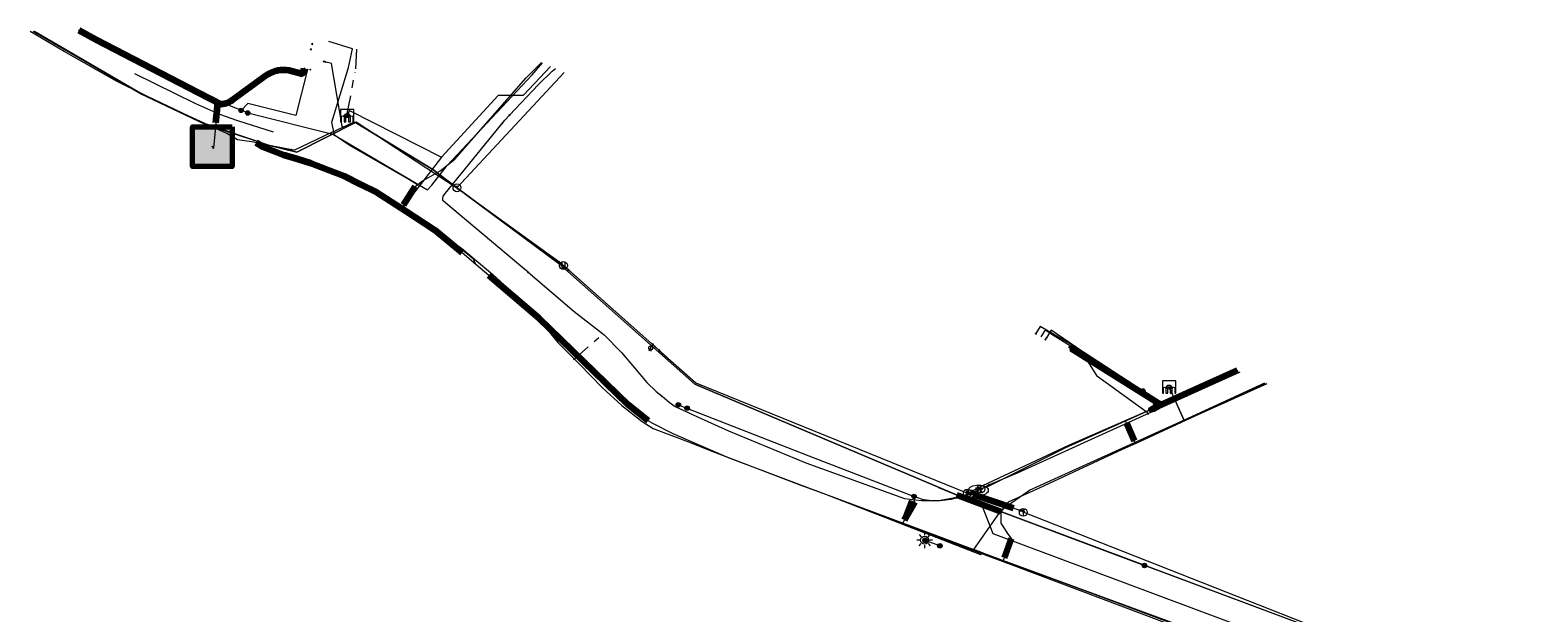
# Model space of a CAD drawing. Header units: metres. Extents: x 200221 to 204794, y 461183 to 463932.
# Tile 13 of 19: x 201419 to 201801, y 463784 to 463932. Entities that reach past the tile are written whole.
import ezdxf
from ezdxf.enums import TextEntityAlignment as Align
from ezdxf.lldxf.tags import DXFTag

# ---------------------------------------------------------------- set-up
doc = ezdxf.new("R2010")
doc.units = ezdxf.units.M
doc.linetypes.add('RI-OVERIG', pattern=[17, 5, -2, 2, -2, 0, -2, 2, -2])
doc.layers.get('0').update_dxf_attribs({"lineweight": 25})
for name, color, linetype, lineweight in [('B-WE-KL-DATA_HULPSTUK_KPN BV-S', 90, 'Continuous', 25), ('B-WE-KL-DATA_HULPSTUK_LIANDER NV PAC 2AI68G2-S', 90, 'Continuous', 25), ('B-WE-KL-DATA_KABELBED_KPN BV-G', 90, 'Continuous', 100), ('B-WE-KL-DATA_LIANDER NV PAC 2AI68G2-G', 90, 'KL-DATA-N', 18), ('B-WE-KL-DATA_MANTELBUIS_KPN BV-G', 90, 'Continuous', 100), ('B-WE-KL-DATA_MANTELBUIS_LIANDER NV PAC 2AI68G2-G', 90, 'Continuous', 100), ('B-WE-KL-DATA_MANTELBUIS_NKM NETWORK SERVICES BV-G', 90, 'Continuous', 100), ('B-WE-KL-DATA_NKM NETWORK SERVICES BV-G', 90, 'KL-DATA-N', 18), ('B-WE-KL-ET_LS_GEMEENTE VOORST-G', 190, 'KL-LS-N', 18), ('B-WE-KL-ET_LS_HULPSTUK_LIANDER NV PAC 2AI68G2-S', 190, 'Continuous', 25), ('B-WE-KL-ET_LS_LIANDER NV PAC 2AI68G2-G', 190, 'KL-LS-N', 18), ('B-WE-KL-ET_LS_MANTELBUIS_LIANDER NV PAC 2AI68G2-G', 190, 'Continuous', 100), ('B-WE-KL-ET_LS_OV_LICHTMAST_LIANDER NV PAC 2AI68G2-S', 190, 'Continuous', 25), ('B-WE-KL-GAS_HD_LIANDER NV PAC 2AI68G2-G', 30, 'KL-GAS-HD-N', 18), ('B-WE-KL-GAS_LD_HULPSTUK_LIANDER NV PAC 2AI68G2-S', 50, 'Continuous', 25), ('B-WE-KL-GAS_LD_LIANDER NV PAC 2AI68G2-G', 50, 'KL-GAS-LD-N', 18), ('B-WE-KL-GAS_LD_MANTELBUIS_LIANDER NV PAC 2AI68G2-G', 50, 'Continuous', 100), ('B-WE-KL-OVERIG_HULPSTUK-G', 8, 'Continuous', 18), ('B-WE-KL-OVERIG_HULPSTUK-S', 8, 'Continuous', 25), ('B-WE-KL-WATER_HULPSTUK_VITENS-S', 170, 'Continuous', 25), ('B-WE-KL-WATER_VITENS-G', 170, 'KL-WATER-N', 18), ('B-WE-KL-WATER_VITENS-S', 170, 'Continuous', 25), ('B-WE-KW-KUNSTWERK_SLUIS_GEMEENTE VOORST-S', 170, 'Continuous', 25), ('B-WE-OG-INFO_KPN BV-S', 7, 'Continuous', 25), ('B-WE-OG-INFO_LIANDER NV PAC 2AI68G2-G', 7, 'Continuous', 18), ('B-WE-OG-INFO_VITENS-S', 7, 'Continuous', 25), ('B-WE-RI-DRUK_GEMEENTE VOORST-G', 210, 'RI-PERS', 18), ('B-WE-RI-PERSLEIDING_HULPSTUK_GEMEENTE VOORST-S', 210, 'Continuous', 25), ('B-WE-RI-PERSLEIDING_HULPSTUK_WATERSCHAP VALLEI EN VELUWE-S', 210, 'Continuous', 25), ('B-WE-RI-VRIJVERVAL_GEMEENTE VOORST-G', 210, 'RI-OVERIG', 18)]:
    doc.layers.add(name, color=color, linetype=linetype, lineweight=lineweight)
doc.layers.add('B-WE-OG-INFO_EIS VOORZORGSMAATREGEL_WATERSCHAP VALLEI EN VELUWE-GV', color=7, linetype='Continuous', lineweight=70, true_color=0xfa194b)
doc.layers.add('B-WE-OG-INFO_EIS VOORZORGSMAATREGEL_WATERSCHAP VALLEI EN VELUWE-V', color=7, linetype='Continuous', lineweight=18, true_color=0xfa194b, transparency=0.8)
doc.styles.add('NLCS-ISO', font='NLCS-ISO.ttf')
doc.styles.get("Standard").update_dxf_attribs({"font": 'NLCS-ISO.ttf'})
tags = doc.linetypes.add('KL-DATA-N', pattern='A,4,-1,[101,NLCS.SHX,S=0.5,R=0,X=0,Y=0],-1,4,-1,["D",Standard,S=1,R=0,X=-0.25,Y=-0.5],-1.5', length=12.5).pattern_tags.tags
tags[18] = DXFTag(74, 10)
tags = doc.linetypes.add('KL-GAS-HD-N', pattern='A,4,-1,[69,NLCS.SHX,S=0.5,R=0,X=0,Y=0],-1,4,-1,["H",Standard,S=1,R=0,X=0,Y=-0.5],-2', length=13).pattern_tags.tags
tags[18] = DXFTag(74, 10)
tags = doc.linetypes.add('KL-GAS-LD-N', pattern='A,4,-1,[69,NLCS.SHX,S=0.5,R=0,X=0,Y=0],-1,4,-1,["L",Standard,S=1,R=0,X=0.25,Y=-0.5],-2', length=13).pattern_tags.tags
tags[18] = DXFTag(74, 10)
tags = doc.linetypes.add('KL-LS-N', pattern='A,4,-1,[103,NLCS.SHX,S=0.75,R=0,X=0,Y=0],-1,4,-1,["L",Standard,S=1,R=0,X=0,Y=-0.5],-2', length=13).pattern_tags.tags
tags[18] = DXFTag(74, 10)
doc.linetypes.add('KL-WATER-N', pattern='A,7,-0.5,[168,NLCS.SHX,S=0.75,R=0,X=0.75,Y=0],-2', length=9.5)
tags = doc.linetypes.add('RI-PERS', pattern='A,7,-2,["P",Standard,S=1.8,R=0,X=-0.5,Y=-0.9],-2,7,-2,[102,NLCS.SHX,S=1,R=180,X=0,Y=0],-2', length=22).pattern_tags.tags
tags[6] = DXFTag(74, 10)

# ---------------------------------------------------------------- blocks, each defined once
blk = doc.blocks.new('SKW-SLUIS-SO')
at = {"color": 0, "linetype": 'ByBlock', "lineweight": 18}
blk.add_lwpolyline([(0.31, -1.55), (0.82, -1.55), (0.82, -0.35, -1), (1.45, -0.35), (1.45, -1.55), (1.7, -1.55), (1.7, 1.55), (-1.7, 1.55), (-1.7, -1.55), (-1.45, -1.55), (-1.45, -0.35, -1), (-0.82, -0.35), (-0.82, -1.55), (-0.32, -1.55), (-0.32, -0.35, -1), (0.31, -0.35)], format="xyb", close=True, dxfattribs=at)
blk = doc.blocks.new('SRI-HULP_MANGAT-SO')
at = {"linetype": 'ByBlock', "lineweight": 18}
h = blk.add_hatch(color=0, dxfattribs=at)
h.dxf.hatch_style = 1
edge = h.paths.add_edge_path()
edge.add_arc((0.38, 0), 0.0646, -90, 90, ccw=False)
edge.add_line((0.38, -0.06), (-0.38, -0.06))
edge.add_arc((-0.38, 0), 0.0646, 90, 270, ccw=False)
edge.add_line((-0.38, 0.06), (0.38, 0.06))
at = {"color": 0, "linetype": 'ByBlock', "lineweight": 18}
blk.add_lwpolyline([(0.38, 0.06, -1), (0.38, -0.06), (-0.38, -0.06, -1), (-0.38, 0.06)], format="xyb", close=True, dxfattribs=at)
blk.add_ellipse((0, 0), major_axis=(-0.75, 0), ratio=0.666667, dxfattribs=at)
at = {"color": 0, "linetype": 'ByBlock', "lineweight": 18, "style": 'NLCS-ISO', "flags": 1}
for tag, p in [('TYPE', (1.75, 0)), ('OMSCHRIJVING', (1.75, -3)), ('LABEL', (1.75, -1.5))]:
    blk.add_attdef(tag, p, '', height=1, dxfattribs=at)
blk = doc.blocks.new('SKL-WTB_HULP_OVERIG-SO')
at = {"color": 0, "linetype": 'ByBlock', "lineweight": 18}
for points in [[(-0.14, 0.14), (0.14, -0.14)], [(0.14, 0.14), (-0.14, -0.14)]]:
    blk.add_lwpolyline(points, dxfattribs=at)
at = {"color": 0, "linetype": 'ByBlock', "lineweight": 18, "style": 'NLCS-ISO', "flags": 1}
for tag, p in [('TYPE', (1.5, 0)), ('OMSCHRIJVING', (1.5, -3)), ('LABEL', (1.5, -1.5))]:
    blk.add_attdef(tag, p, '', height=1, dxfattribs=at)
blk = doc.blocks.new('SKL-WTB_HULP_BLAASGAT-SO')
at = {"color": 0, "linetype": 'ByBlock', "lineweight": 18}
for points in [[(0.4, 0.73), (-0.4, 0.09)], [(-0.4, 0.73), (0.4, 0.09)], [(0, 0.41), (0, -0.87)]]:
    blk.add_lwpolyline(points, dxfattribs=at)
blk.add_circle((0, 0), 1, dxfattribs=at)
at = {"color": 0, "linetype": 'ByBlock', "lineweight": 18, "style": 'NLCS-ISO', "flags": 1}
for tag, p in [('TYPE', (1.5, 0)), ('OMSCHRIJVING', (1.5, -3)), ('LABEL', (1.5, -1.5))]:
    blk.add_attdef(tag, p, '', height=1, dxfattribs=at)
blk = doc.blocks.new('SKL-WTB_HULP_SIFON-SO')
at = {"linetype": 'ByBlock', "lineweight": 18}
h = blk.add_hatch(color=0, dxfattribs=at)
h.dxf.hatch_style = 1
h.paths.add_polyline_path([(0.13, -0.53), (-0.13, -0.53), (-0.13, -0.8), (0.13, -0.8)])
at = {"color": 0, "linetype": 'ByBlock', "lineweight": 18}
blk.add_lwpolyline([(0.33, 0.8), (0.33, -0.53), (-0.33, -0.53), (-0.33, 0.8)], dxfattribs=at)
blk.add_lwpolyline([(0.13, -0.8), (-0.13, -0.8), (-0.13, -0.53), (0.13, -0.53)], close=True, dxfattribs=at)
blk.add_circle((0, 0), 1, dxfattribs=at)
at = {"color": 0, "linetype": 'ByBlock', "lineweight": 18, "style": 'NLCS-ISO', "flags": 1}
for tag, p in [('TYPE', (1.5, 0)), ('OMSCHRIJVING', (1.5, -3)), ('LABEL', (1.5, -1.5))]:
    blk.add_attdef(tag, p, '', height=1, dxfattribs=at)
blk = doc.blocks.new('SKL-WTB_HULP_T STUK-SO')
at = {"color": 0, "linetype": 'ByBlock', "lineweight": 18}
blk.add_circle((0, 0), 1, dxfattribs=at)
at = {"color": 0, "linetype": 'ByBlock', "lineweight": -2, "style": 'NLCS-ISO'}
blk.add_text('T', height=1, dxfattribs=at).set_placement((0, 0), align=Align.MIDDLE_CENTER)
at = {"color": 0, "linetype": 'ByBlock', "lineweight": 18, "style": 'NLCS-ISO', "flags": 1}
for tag, p in [('TYPE', (1.5, 0)), ('OMSCHRIJVING', (1.5, -3)), ('LABEL', (1.5, -1.5))]:
    blk.add_attdef(tag, p, '', height=1, dxfattribs=at)
blk = doc.blocks.new('SKL-WTB_HULP_KB MEETPUNT-SO')
at = {"linetype": 'ByBlock', "lineweight": 18}
h = blk.add_hatch(color=0, dxfattribs=at)
h.dxf.hatch_style = 1
h.paths.add_polyline_path([(0.6, 1.04), (0.26, 0.78), (0.54, 0.61)])
at = {"color": 0, "linetype": 'ByBlock', "lineweight": 18}
for points in [[(-0.4, -0.69), (0.4, 0.69)], [(0.6, 1.04), (0.26, 0.78)], [(0.26, 0.78), (0.54, 0.61)], [(0.6, 1.04), (0.54, 0.61)], [(0, -0.25), (0, -0.8)]]:
    blk.add_lwpolyline(points, dxfattribs=at)
blk.add_circle((0, 0), 0.5, dxfattribs=at)
at = {"color": 0, "linetype": 'ByBlock', "lineweight": 18, "style": 'NLCS-ISO', "flags": 1}
for tag, p in [('TYPE', (1.5, 0)), ('OMSCHRIJVING', (1.5, -3)), ('LABEL', (1.5, -1.5))]:
    blk.add_attdef(tag, p, '', height=1, dxfattribs=at)
blk = doc.blocks.new('SKL-WTB_HULP_MOF-SO')
at = {"linetype": 'ByBlock', "lineweight": 18}
h = blk.add_hatch(color=0, dxfattribs=at)
h.dxf.hatch_style = 1
h.paths.add_polyline_path([(-0.5625, 0, 1), (0.5625, 0, 1)])
at = {"color": 0, "linetype": 'ByBlock', "lineweight": 18}
blk.add_circle((0, 0), 0.5625, dxfattribs=at)
at = {"color": 0, "linetype": 'ByBlock', "lineweight": 18, "style": 'NLCS-ISO', "flags": 1}
for tag, p in [('TYPE', (1.5, 0)), ('OMSCHRIJVING', (1.5, -3)), ('LABEL', (1.5, -1.5))]:
    blk.add_attdef(tag, p, '', height=1, dxfattribs=at)
blk = doc.blocks.new('SKL-ET_OV_LICHTMAST-SO')
at = {"color": 0, "linetype": 'ByBlock', "lineweight": 18}
for points in [[(-1.25, 0), (-2, 0)], [(-1.41, 1.41), (-0.88, 0.88)], [(0, 2), (0, 1.25)], [(0.88, 0.88), (1.41, 1.41)], [(2, 0), (1.25, 0)], [(-1.41, -1.41), (-0.88, -0.88)], [(0, -1.25), (0, -2)], [(0.88, -0.88), (1.41, -1.41)]]:
    blk.add_lwpolyline(points, dxfattribs=at)
blk.add_circle((0, 0), 1, dxfattribs=at)
blk = doc.blocks.new('SKL-WTB_HULP_AFSLUITER-SO')
at = {"color": 0, "linetype": 'ByBlock', "lineweight": 18}
blk.add_lwpolyline([(0, 0.8), (0, -0.8)], dxfattribs=at)
blk.add_circle((0, 0), 1, dxfattribs=at)
at = {"color": 0, "linetype": 'ByBlock', "lineweight": 18, "style": 'NLCS-ISO', "flags": 1}
for tag, p in [('TYPE', (1.5, 0)), ('OMSCHRIJVING', (1.5, -3)), ('LABEL', (1.5, -1.5))]:
    blk.add_attdef(tag, p, '', height=1, dxfattribs=at)
blk = doc.blocks.new('SKL-WATER_BRANDKRAAN_BRANDPUT-SO')
at = {"color": 0, "linetype": 'ByBlock', "lineweight": 18}
blk.add_ellipse((0, 0), major_axis=(2.5, 0), ratio=0.54, dxfattribs=at)
at = {"color": 0, "linetype": 'ByBlock', "lineweight": 18, "style": 'NLCS-ISO'}
blk.add_text('bk', height=1.5, dxfattribs=at).set_placement((0.16, 0), align=Align.MIDDLE_CENTER)
blk = doc.blocks.new('SRI-HULP_OVERIG-SO')
at = {"color": 0, "linetype": 'ByBlock', "lineweight": 18}
for points in [[(-0.14, 0.14), (0.14, -0.14)], [(0.14, 0.14), (-0.14, -0.14)]]:
    blk.add_lwpolyline(points, dxfattribs=at)
at = {"color": 0, "linetype": 'ByBlock', "lineweight": 18, "style": 'NLCS-ISO', "flags": 1}
for tag, p in [('TYPE', (1.5, 0)), ('OMSCHRIJVING', (1.5, -3)), ('LABEL', (1.5, -1.5))]:
    blk.add_attdef(tag, p, '', height=1, dxfattribs=at)
blk = doc.blocks.new('SOG-INFO_OVERIG-SO')
at = {"color": 0, "linetype": 'ByBlock', "lineweight": 18}
for points in [[(-0.14, 0.14), (0.14, -0.14)], [(0.14, 0.14), (-0.14, -0.14)]]:
    blk.add_lwpolyline(points, dxfattribs=at)
at = {"color": 0, "linetype": 'ByBlock', "lineweight": 18, "style": 'NLCS-ISO', "flags": 1}
for tag, p in [('TYPE', (1.5, 0)), ('OMSCHRIJVING', (1.5, -3)), ('LABEL', (1.5, -1.5))]:
    blk.add_attdef(tag, p, '', height=1, dxfattribs=at)

msp = doc.modelspace()

# ---------------------------------------------------------------- hatches: boundary and pattern name
at = {"layer": 'B-WE-OG-INFO_EIS VOORZORGSMAATREGEL_WATERSCHAP VALLEI EN VELUWE-V'}
msp.add_hatch(color=256, dxfattribs=at).paths.add_polyline_path([(201469.731, 463907.322), (201469.731, 463897.322), (201459.731, 463897.322), (201459.731, 463907.322)])

# ---------------------------------------------------------------- linework, layer by layer
at = {"layer": 'B-WE-KL-DATA_KABELBED_KPN BV-G', "flags": 128}
for points in [[(201430.913, 463931.84), (201435.262, 463929.455), (201461.179, 463916.018), (201466.9, 463913.103), (201467.35, 463913.152), (201467.794, 463913.236), (201468.231, 463913.356), (201468.656, 463913.51), (201469.068, 463913.698), (201469.464, 463913.917), (201469.84, 463914.168), (201470.196, 463914.448), (201477.717, 463919.943), (201478.261, 463920.361), (201478.84, 463920.731), (201479.447, 463921.05), (201480.08, 463921.316), (201480.733, 463921.528), (201481.401, 463921.683), (201482.081, 463921.78), (201482.766, 463921.819), (201483.452, 463921.8), (201484.134, 463921.722), (201487.278, 463920.838), (201487.313, 463920.83), (201487.348, 463920.825), (201487.383, 463920.823), (201487.419, 463920.824), (201487.454, 463920.829), (201487.489, 463920.836), (201487.523, 463920.847), (201487.556, 463920.861), (201487.587, 463920.877), (201487.617, 463920.896), (201487.645, 463920.918), (201487.671, 463920.942), (201487.695, 463920.969), (201487.716, 463920.997), (201487.735, 463921.027), (201487.751, 463921.059), (201487.764, 463921.092), (201487.774, 463921.126), (201488.027, 463922.141)], [(201703.058, 463835.987), (201703.058, 463835.987), (201704.957, 463837.09), (201682.309, 463851.23), (201682.15, 463850.975)], [(201724.487, 463845.629), (201704.798, 463836.835), (201703.058, 463835.987), (201703.058, 463835.987), (201702.572, 463835.75)], [(201641.982, 463812.56), (201640.175, 463807.897)]]:
    msp.add_lwpolyline(points, dxfattribs=at)
at = {"layer": 'B-WE-KL-DATA_LIANDER NV PAC 2AI68G2-G', "flags": 128}
for points in [[(201419.716, 463931.524), (201446.385, 463915.996), (201462.533, 463908.333), (201479.249, 463902.638), (201486.187, 463900.965), (201501.001, 463908.423), (201520.572, 463896.552), (201526.574, 463891.996), (201552.541, 463872.736), (201587.005, 463842.166), (201653.851, 463813.891), (201700.885, 463796.303)], [(202278.816, 463546.877), (202278.653, 463547.589), (202278.527, 463548.309), (202278.439, 463549.035), (202278.389, 463549.764), (202269.644, 463553.507), (202181.895, 463606.875), (202152.544, 463623.143), (202117.507, 463637.846), (202061.965, 463659.489), (202057.245, 463659.236), (202049.86, 463661.626), (202042.174, 463669.183), (202033.923, 463672.777), (201999.958, 463686), (201905.534, 463722.843), (201815.959, 463755.691), (201747.918, 463778.715), (201700.885, 463796.303)]]:
    msp.add_lwpolyline(points, dxfattribs=at)
at = {"layer": 'B-WE-KL-DATA_MANTELBUIS_KPN BV-G', "flags": 128}
msp.add_lwpolyline([(201641.982, 463812.56), (201640.175, 463807.897)], dxfattribs=at)
at = {"layer": 'B-WE-KL-DATA_MANTELBUIS_LIANDER NV PAC 2AI68G2-G', "flags": 128}
msp.add_lwpolyline([(201664.577, 463809.88), (201653.337, 463814.083)], dxfattribs=at)
at = {"layer": 'B-WE-KL-DATA_MANTELBUIS_NKM NETWORK SERVICES BV-G', "flags": 128}
for points in [[(201528.057, 463875.444), (201524.603, 463878.329), (201521.128, 463881.232), (201513.737, 463885.984), (201506.399, 463890.702), (201502.306, 463892.767), (201498.17, 463894.854), (201493.949, 463896.478), (201489.768, 463898.087), (201486.318, 463899.135), (201482.865, 463900.183), (201480.262, 463901.204), (201477.597, 463902.249), (201476.72, 463902.799), (201475.883, 463903.324)], [(201516.163, 463892.259), (201513.209, 463887.634)], [(201575.189, 463832.942), (201572.633, 463834.957), (201570.06, 463836.985), (201558.757, 463847.935), (201547.463, 463858.877), (201541.107, 463864.297), (201534.759, 463869.71)], [(201696.451, 463832.178), (201698.292, 463827.843)], [(201667.073, 463803.128), (201665.296, 463798.222)]]:
    msp.add_lwpolyline(points, dxfattribs=at)
at = {"layer": 'B-WE-KL-DATA_NKM NETWORK SERVICES BV-G', "flags": 128}
for points in [[(201475.293, 463903.512), (201471.123, 463904.072), (201468.448, 463905.715), (201453.995, 463912.242), (201440.494, 463918.957), (201427.223, 463926.425), (201418.591, 463931.496)], [(201495.043, 463908.537), (201499.261, 463922.387), (201500.21, 463927.096), (201494.296, 463929.001)], [(201516.695, 463892.662), (201517.73, 463893.551), (201522.473, 463896.183), (201526.19, 463899.182), (201544.222, 463919.802), (201548.123, 463923.694)], [(201516.695, 463892.662), (201514.06, 463894.247), (201499.403, 463902.752), (201495.672, 463905.276), (201495.043, 463908.537)], [(201475.883, 463903.324), (201475.293, 463903.512)], [(201528.057, 463875.444), (201521.128, 463881.232), (201514.035, 463885.923), (201506.399, 463890.702), (201498.17, 463894.854), (201489.768, 463898.087), (201482.865, 463900.183), (201477.597, 463902.249), (201475.883, 463903.324)], [(201513.209, 463887.634), (201516.163, 463892.259)], [(201513.209, 463887.634), (201516.163, 463892.259)], [(201516.163, 463892.259), (201516.695, 463892.662)], [(201531.498, 463872.5), (201530.931, 463873.853), (201520.986, 463881.98), (201513.504, 463886.506), (201513.177, 463887.123), (201513.209, 463887.634)], [(201531.498, 463872.5), (201528.057, 463875.444)], [(201534.759, 463869.71), (201531.498, 463872.5)], [(201575.189, 463832.942), (201570.06, 463836.985), (201564.381, 463842.339), (201560.417, 463846.378), (201554.164, 463852.395), (201547.463, 463858.877), (201539.978, 463865.202), (201534.759, 463869.71)], [(201731.893, 463842.307), (201713.67, 463834.08), (201698.675, 463827.154)], [(201576.095, 463832.378), (201575.189, 463832.942)], [(201576.095, 463832.378), (201581.361, 463829.69), (201595.38, 463823.604), (201615.133, 463816.184), (201640.94, 463806.603), (201665.046, 463797.554)], [(201696.451, 463832.178), (201696.105, 463832.92)], [(201698.292, 463827.843), (201696.451, 463832.178)], [(201698.292, 463827.843), (201696.451, 463832.178)], [(201698.675, 463827.154), (201695.258, 463825.661)], [(201698.675, 463827.154), (201698.292, 463827.843)], [(201695.258, 463825.661), (201674.165, 463815.856), (201666.352, 463812.34), (201664.496, 463809.843), (201664.504, 463807.003), (201666.207, 463804.361), (201667.073, 463803.128)], [(201667.073, 463803.128), (201665.296, 463798.222)], [(201667.073, 463803.128), (201665.296, 463798.222)], [(201665.296, 463798.222), (201665.046, 463797.554)], [(201665.046, 463797.554), (201688.361, 463788.956), (201712.085, 463780.094), (201712.409, 463779.974)]]:
    msp.add_lwpolyline(points, dxfattribs=at)
at = {"layer": 'B-WE-KL-ET_LS_GEMEENTE VOORST-G', "flags": 128}
for points in [[(201522.792, 463899.719), (201537.175, 463915.337), (201543.584, 463915.371), (201550.442, 463922.667)], [(201499.451, 463911.49), (201498.987, 463910.353)], [(201499.451, 463911.49), (201522.792, 463899.719)], [(201710.971, 463832.949), (201731.544, 463842.462)], [(201707.117, 463841.459), (201710.886, 463833.136)]]:
    msp.add_lwpolyline(points, dxfattribs=at)
at = {"layer": 'B-WE-KL-ET_LS_LIANDER NV PAC 2AI68G2-G', "flags": 128}
for points in [[(201473.716, 463910.868), (201464.614, 463914.426), (201451.759, 463920.699), (201435.164, 463929.299), (201430.866, 463931.805)], [(201473.716, 463910.868), (201495.306, 463905.488), (201519.279, 463891.419), (201520.384, 463892.632), (201524.226, 463897.588), (201545.726, 463920.565), (201548.418, 463923.563)], [(201488.883, 463921.849), (201485.906, 463910.222), (201473.749, 463913.29), (201472.03, 463911.527)], [(201464.614, 463914.426), (201466.099, 463913.326), (201465.021, 463902.03)], [(201700.475, 463840.484), (201683.464, 463851.57), (201674.483, 463856.803), (201673.358, 463855)], [(201724.563, 463845.553), (201695.791, 463832.789), (201680.872, 463826.068), (201661.492, 463816.354), (201655.206, 463814.05), (201654.553, 463813.795), (201653.892, 463813.565), (201653.224, 463813.36), (201652.55, 463813.181), (201651.871, 463813.027), (201651.187, 463812.901), (201650.501, 463812.8), (201649.812, 463812.726), (201649.123, 463812.678), (201648.433, 463812.658), (201647.745, 463812.664), (201647.058, 463812.696), (201646.375, 463812.756), (201645.696, 463812.842), (201645.021, 463812.954), (201644.353, 463813.093), (201642.514, 463813.786)], [(201702.534, 463835.781), (201703.814, 463838.28), (201700.475, 463840.484)], [(201582.79, 463836.996), (201615.826, 463824.059), (201642.514, 463813.786)], [(201743.089, 463765.808), (201736.938, 463768.022), (201734.771, 463770.629), (201731.93, 463771.962), (201705.288, 463782.131), (201668.511, 463795.98), (201639.455, 463806.762), (201642.713, 463812.384), (201642.509, 463813.252), (201642.514, 463813.786)], [(201645.284, 463802.658), (201645.182, 463802.7)], [(201649.037, 463801.266), (201645.284, 463802.658)]]:
    msp.add_lwpolyline(points, dxfattribs=at)
at = {"layer": 'B-WE-KL-ET_LS_MANTELBUIS_LIANDER NV PAC 2AI68G2-G', "flags": 128}
for points in [[(201465.629, 463908.399), (201466.098, 463913.327)], [(201640.111, 463807.894), (201642.713, 463812.384)]]:
    msp.add_lwpolyline(points, dxfattribs=at)
at = {"layer": 'B-WE-KL-GAS_HD_LIANDER NV PAC 2AI68G2-G', "flags": 128}
msp.add_lwpolyline([(202271.192, 463552.605), (202269.644, 463553.507), (202181.895, 463606.875), (202152.543, 463623.143), (202117.507, 463637.846), (202061.965, 463659.489), (202057.245, 463659.236), (202049.86, 463661.626), (202042.107, 463669.208), (202033.923, 463672.777), (202000, 463685.988), (201905.534, 463722.843), (201815.959, 463755.691), (201747.918, 463778.715), (201653.851, 463813.891), (201587.005, 463842.166), (201552.541, 463872.736), (201526.574, 463891.996), (201520.572, 463896.552), (201501.001, 463908.423), (201486.187, 463900.965), (201479.249, 463902.638), (201462.533, 463908.333), (201446.385, 463915.996), (201419.716, 463931.524)], dxfattribs=at)
at = {"layer": 'B-WE-KL-GAS_LD_LIANDER NV PAC 2AI68G2-G', "flags": 128}
for points in [[(201484.86, 463901.567), (201479.249, 463902.638), (201462.902, 463907.932), (201446.556, 463915.692), (201419.33, 463931.514)], [(201493.473, 463923.77), (201492.988, 463923.894)], [(201497.772, 463907.286), (201497.664, 463907.511), (201494.926, 463923.398), (201493.473, 463923.77)], [(201526.713, 463891.929), (201553.876, 463921.146)], [(201494.89, 463905.901), (201500.298, 463908.5), (201501.147, 463908.592), (201526.713, 463891.929)], [(201494.89, 463905.901), (201485.584, 463901.429), (201484.86, 463901.567)], [(201526.713, 463891.929), (201552.545, 463873.224)], [(201552.545, 463873.224), (201552.806, 463873.035), (201553.68, 463872.26)], [(201553.68, 463872.26), (201554.969, 463871.117)], [(201576.813, 463851.741), (201554.969, 463871.117)], [(201676.027, 463853.924), (201675.762, 463853.5)], [(201704.887, 463836.788), (201704.786, 463837.017), (201677.268, 463855.913), (201676.027, 463853.924)], [(201576.813, 463851.741), (201577.935, 463850.746)], [(201577.935, 463850.746), (201587.221, 463842.509), (201656.019, 463814.626), (201656.755, 463814.47)], [(201724.465, 463845.597), (201704.887, 463836.788), (201681.6, 463826.651), (201658.372, 463815.828)], [(201656.755, 463814.47), (201656.973, 463815.045), (201658.372, 463815.828)], [(201657.052, 463814.362), (201656.755, 463814.47)], [(201669.289, 463810.249), (201667.684, 463810.833), (201657.508, 463814.232), (201657.052, 463814.362)], [(201669.462, 463810.192), (201669.289, 463810.249)], [(201747.078, 463779.456), (201670.18, 463809.757), (201669.462, 463810.192)]]:
    msp.add_lwpolyline(points, dxfattribs=at)
at = {"layer": 'B-WE-KL-GAS_LD_MANTELBUIS_LIANDER NV PAC 2AI68G2-G', "flags": 128}
msp.add_lwpolyline([(201657.508, 463814.232), (201667.684, 463810.833)], dxfattribs=at)
at = {"layer": 'B-WE-KL-OVERIG_HULPSTUK-G', "flags": 128}
msp.add_lwpolyline([(201445.051, 463920.898), (201460.478, 463913.254), (201466.578, 463910.578), (201471.122, 463908.971), (201480.133, 463906.093)], dxfattribs=at)
at = {"layer": 'B-WE-KL-WATER_VITENS-G', "flags": 128}
for points in [[(201540.032, 463910.312), (201547.385, 463918.053), (201550.833, 463921.454), (201551.635, 463922.138)], [(201544.73, 463870.531), (201543.384, 463871.679), (201523.315, 463888.546), (201523.164, 463888.744), (201523.093, 463889.065), (201523.114, 463889.415), (201523.257, 463889.743), (201523.478, 463890.158), (201523.692, 463890.493), (201538.841, 463909.056), (201540.032, 463910.312)], [(201544.73, 463870.531), (201556.363, 463860.603), (201563.622, 463855.039), (201563.966, 463854.676), (201568.428, 463850.185), (201571.671, 463846.304), (201574.811, 463842.634), (201577.143, 463840.362), (201578.676, 463839.133)], [(201674.691, 463854.169), (201675.749, 463855.813), (201675.812, 463855.857), (201675.887, 463855.844), (201677.652, 463854.726), (201685.202, 463850.014), (201688.718, 463844.405), (201701.563, 463835.152), (201701.74, 463834.76)], [(201661.454, 463816.703), (201668.716, 463819.728), (201700.435, 463834.171), (201725.123, 463845.306)], [(201578.676, 463839.133), (201580.479, 463837.688), (201581.982, 463836.577), (201587.617, 463833.92), (201595.536, 463830.358), (201615.134, 463822.285), (201640.079, 463813.243), (201644.384, 463812.765), (201648.743, 463812.712), (201652.41, 463813.403), (201657.09, 463814.479)], [(201658.805, 463815.341), (201658.058, 463814.967)], [(201659.411, 463815.662), (201658.922, 463815.768), (201658.445, 463815.476), (201658.523, 463814.671)], [(201659.435, 463815.657), (201658.805, 463815.341)], [(201659.435, 463815.657), (201659.411, 463815.662)], [(201659.435, 463815.657), (201661.454, 463816.703)], [(201658.058, 463814.967), (201657.09, 463814.479)], [(201740.37, 463762.394), (201744.079, 463772.316), (201743.222, 463774.199), (201739.844, 463775.412), (201669.579, 463801.719), (201662.586, 463804.322), (201658.523, 463814.671)]]:
    msp.add_lwpolyline(points, dxfattribs=at)
at = {"layer": 'B-WE-OG-INFO_EIS VOORZORGSMAATREGEL_WATERSCHAP VALLEI EN VELUWE-GV', "flags": 128}
msp.add_lwpolyline([(201469.731, 463907.322), (201469.731, 463897.322), (201459.731, 463897.322), (201459.731, 463907.322)], close=True, dxfattribs=at)
at = {"layer": 'B-WE-OG-INFO_LIANDER NV PAC 2AI68G2-G', "flags": 128}
for points in [[(201550.907, 463874.41), (201552.545, 463873.224), (201553.68, 463872.26), (201579.802, 463849.09)], [(201648.689, 463816.074), (201653.851, 463813.891), (201666.396, 463809.2)]]:
    msp.add_lwpolyline(points, dxfattribs=at)
at = {"layer": 'B-WE-RI-DRUK_GEMEENTE VOORST-G', "flags": 128}
for points in [[(201550.442, 463922.667), (201543.584, 463915.372), (201537.175, 463915.338), (201522.792, 463899.719)], [(201498.918, 463910.22), (201499.452, 463911.49), (201522.792, 463899.719)], [(201522.792, 463899.719), (201512.92, 463886.824), (201521.505, 463881.093), (201527.839, 463876.671), (201535.814, 463869.957), (201545.591, 463861.021), (201552.301, 463852.765), (201557.758, 463847.26), (201563.478, 463841.387), (201568.481, 463836.813), (201573.612, 463832.767), (201576.439, 463831.017), (201585.355, 463827.568), (201591.926, 463824.951), (201613.817, 463816.639), (201620.045, 463814.363), (201659.366, 463799.042), (201659.77, 463799.39), (201659.885, 463799.485)], [(201710.88, 463833.13), (201731.4, 463842.526)], [(201707.117, 463841.459), (201710.88, 463833.13)], [(201659.885, 463799.485), (201657.616, 463800.316), (201664.786, 463810.499), (201671.715, 463815.396), (201710.88, 463833.13)], [(201659.885, 463799.485), (201733.24, 463772.58)]]:
    msp.add_lwpolyline(points, dxfattribs=at)
at = {"layer": 'B-WE-RI-VRIJVERVAL_GEMEENTE VOORST-G', "flags": 128}
for points in [[(201501.276, 463927.029), (201501.027, 463921.68)], [(201498.848, 463910.331), (201501.027, 463921.68)], [(201556.24, 463848.361), (201562.64, 463854.033)]]:
    msp.add_lwpolyline(points, dxfattribs=at)

# ---------------------------------------------------------------- block references
at = {"layer": 'B-WE-KL-DATA_HULPSTUK_KPN BV-S'}
for name, p in [('SKL-WTB_HULP_OVERIG-SO', (201488.027, 463922.141)), ('SKL-WTB_HULP_OVERIG-SO', (201682.15, 463850.975)), ('SKL-WTB_HULP_OVERIG-SO', (201702.572, 463835.75)), ('SKL-WTB_HULP_MOF-SO', (201703.058, 463835.987)), ('SKL-WTB_HULP_OVERIG-SO', (201703.058, 463835.987))]:
    msp.add_blockref(name, p, dxfattribs=at)
at = {"layer": 'B-WE-KL-DATA_HULPSTUK_LIANDER NV PAC 2AI68G2-S'}
msp.add_blockref('SKL-WTB_HULP_MOF-SO', (201700.885, 463796.303), dxfattribs=at)
at = {"layer": 'B-WE-KL-ET_LS_HULPSTUK_LIANDER NV PAC 2AI68G2-S'}
for name, p in [('SKL-WTB_HULP_OVERIG-SO', (201490.043, 463928.326)), ('SKL-WTB_HULP_OVERIG-SO', (201488.883, 463921.849)), ('SKL-WTB_HULP_OVERIG-SO', (201489.583, 463921.849)), ('SKL-WTB_HULP_MOF-SO', (201464.614, 463914.426)), ('SKL-WTB_HULP_MOF-SO', (201472.03, 463911.527)), ('SKL-WTB_HULP_MOF-SO', (201473.716, 463910.868)), ('SKL-WTB_HULP_OVERIG-SO', (201465.021, 463902.03)), ('SKL-WTB_HULP_OVERIG-SO', (201673.358, 463855)), ('SKL-WTB_HULP_KB MEETPUNT-SO', (201575.789, 463851.369)), ('SKL-WTB_HULP_MOF-SO', (201700.475, 463840.484)), ('SKL-WTB_HULP_MOF-SO', (201582.79, 463836.996)), ('SKL-WTB_HULP_MOF-SO', (201585.04, 463836.115)), ('SKL-WTB_HULP_MOF-SO', (201702.534, 463835.781)), ('SKL-WTB_HULP_MOF-SO', (201642.514, 463813.786)), ('SKL-WTB_HULP_MOF-SO', (201645.284, 463802.658)), ('SKL-WTB_HULP_MOF-SO', (201649.037, 463801.266))]:
    msp.add_blockref(name, p, dxfattribs=at)
at = {"layer": 'B-WE-KL-ET_LS_OV_LICHTMAST_LIANDER NV PAC 2AI68G2-S'}
msp.add_blockref('SKL-ET_OV_LICHTMAST-SO', (201645.182, 463802.7), dxfattribs=at)
at = {"layer": 'B-WE-KL-GAS_LD_HULPSTUK_LIANDER NV PAC 2AI68G2-S'}
for name, p in [('SKL-WTB_HULP_OVERIG-SO', (201492.988, 463923.894)), ('SKL-WTB_HULP_OVERIG-SO', (201493.473, 463923.77)), ('SKL-WTB_HULP_OVERIG-SO', (201497.772, 463907.286)), ('SKL-WTB_HULP_OVERIG-SO', (201494.89, 463905.901)), ('SKL-WTB_HULP_OVERIG-SO', (201484.86, 463901.567)), ('SKL-WTB_HULP_T STUK-SO', (201526.713, 463891.929)), ('SKL-WTB_HULP_OVERIG-SO', (201552.545, 463873.224)), ('SKL-WTB_HULP_SIFON-SO', (201553.68, 463872.26)), ('SKL-WTB_HULP_OVERIG-SO', (201554.969, 463871.117)), ('SKL-WTB_HULP_OVERIG-SO', (201675.762, 463853.5)), ('SKL-WTB_HULP_OVERIG-SO', (201676.027, 463853.924)), ('SKL-WTB_HULP_OVERIG-SO', (201576.813, 463851.741)), ('SKL-WTB_HULP_OVERIG-SO', (201577.935, 463850.746)), ('SKL-WTB_HULP_OVERIG-SO', (201704.887, 463836.788)), ('SKL-WTB_HULP_BLAASGAT-SO', (201656.019, 463814.626)), ('SKL-WTB_HULP_T STUK-SO', (201656.755, 463814.47)), ('SKL-WTB_HULP_OVERIG-SO', (201658.372, 463815.828)), ('SKL-WTB_HULP_OVERIG-SO', (201657.052, 463814.362)), ('SKL-WTB_HULP_OVERIG-SO', (201669.289, 463810.249)), ('SKL-WTB_HULP_BLAASGAT-SO', (201670.18, 463809.757)), ('SKL-WTB_HULP_OVERIG-SO', (201669.462, 463810.192))]:
    msp.add_blockref(name, p, dxfattribs=at)
at = {"layer": 'B-WE-KL-OVERIG_HULPSTUK-S'}
msp.add_blockref('SKL-WTB_HULP_OVERIG-SO', (201465.021, 463902.03), dxfattribs=at)
at = {"layer": 'B-WE-KL-WATER_HULPSTUK_VITENS-S'}
for name, p in [('SKL-WTB_HULP_OVERIG-SO', (201538.182, 463908.251)), ('SKL-WTB_HULP_OVERIG-SO', (201540.032, 463910.312)), ('SKL-WTB_HULP_OVERIG-SO', (201544.73, 463870.531)), ('SKL-WTB_HULP_OVERIG-SO', (201578.676, 463839.133)), ('SKL-WTB_HULP_OVERIG-SO', (201701.74, 463834.76)), ('SKL-WTB_HULP_AFSLUITER-SO', (201659.411, 463815.662)), ('SKL-WTB_HULP_OVERIG-SO', (201661.454, 463816.703)), ('SKL-WTB_HULP_OVERIG-SO', (201657.09, 463814.479)), ('SKL-WTB_HULP_OVERIG-SO', (201658.523, 463814.671))]:
    msp.add_blockref(name, p, dxfattribs=at)
at = {"layer": 'B-WE-KL-WATER_VITENS-S'}
msp.add_blockref('SKL-WATER_BRANDKRAAN_BRANDPUT-SO', (201658.805, 463815.341), dxfattribs=at)
at = {"layer": 'B-WE-KW-KUNSTWERK_SLUIS_GEMEENTE VOORST-S'}
for p in [(201498.918, 463910.22), (201707.117, 463841.459)]:
    msp.add_blockref('SKW-SLUIS-SO', p, dxfattribs=at)
at = {"layer": 'B-WE-OG-INFO_KPN BV-S'}
msp.add_blockref('SOG-INFO_OVERIG-SO', (201489.698, 463926.962), dxfattribs=at)
at = {"layer": 'B-WE-OG-INFO_VITENS-S'}
msp.add_blockref('SOG-INFO_OVERIG-SO', (201489.698, 463926.962), dxfattribs=at)
at = {"layer": 'B-WE-RI-PERSLEIDING_HULPSTUK_GEMEENTE VOORST-S'}
for p in [(201498.918, 463910.22), (201707.117, 463841.459)]:
    msp.add_blockref('SRI-HULP_MANGAT-SO', p, dxfattribs=at)
at = {"layer": 'B-WE-RI-PERSLEIDING_HULPSTUK_WATERSCHAP VALLEI EN VELUWE-S'}
msp.add_blockref('SRI-HULP_OVERIG-SO', (201464.731, 463902.322), dxfattribs=at)

doc.saveas('drawing.dxf')
